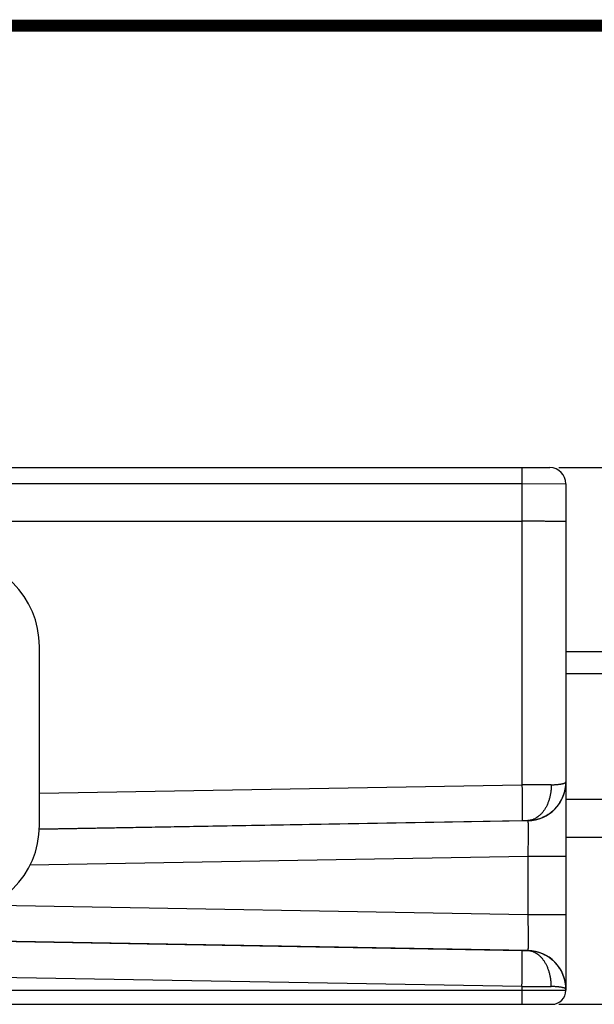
# Model space of a CAD drawing. Header units: inches. Extents: x 0.2 to 16.8, y 0.2 to 10.8.
# Tile 18 of 26: x 8.4 to 9.3, y 9.1 to 10.8. Entities that reach past the tile are written whole.
import ezdxf

# ---------------------------------------------------------------- set-up
doc = ezdxf.new("R2010")
doc.units = ezdxf.units.IN
doc.header["$LTSCALE"] = 0.935
doc.header["$MEASUREMENT"] = 0
doc.layers.get('0').update_dxf_attribs({"linetype": 'CONTINUOUS'})
doc.layers.add('DIMENSIONS', color=7, linetype='CONTINUOUS')
doc.styles.get("Standard").update_dxf_attribs({"font": 'txt', "width": 0.8})
doc.dimstyles.new('DIMSTYLE_1', dxfattribs={"dimtxt": 0.125, "dimasz": 0.18, "dimexe": 0.18, "dimexo": 0.0625, "dimgap": 0.09, "dimtad": 0, "dimtih": 1, "dimtoh": 1, "dimdec": 3, "dimzin": 4, "dimdsep": 46, "dimtxsty": 'STANDARD', "dimblk": '_FILLED', "dimblk1": '_FILLED', "dimblk2": '_FILLED', "dimcen": 0.09, "dimadec": 0, "dimazin": 0, "dimtp": 0.01, "dimtm": 0.01, "dimtfac": 1, "dimtdec": 3, "dimtofl": 0, "dimtmove": 0, "dimatfit": 3, "dimldrblk": '_FILLED', "dimfxl": 1, "dimtolj": 1, "dimtzin": 4, "dimarcsym": 0})

# ---------------------------------------------------------------- blocks, each defined once
blk = doc.blocks.new('_FILLED')
at = {"color": 0, "linetype": 'BYBLOCK'}
blk.add_solid([(0, 0), (-1, 0.1736), (-1, -0.1736)], dxfattribs=at)
blk = doc.blocks.new('*D0')
at = {"layer": 'DIMENSIONS', "color": 2, "linetype": 'CONTINUOUS'}
for p, q in [((9.2647, 10.0174), (10.2901, 10.0174)), ((10.1651, 10.0174), (10.1651, 9.6924)), ((10.1651, 9.1174), (10.1651, 9.4424)), ((9.2648, 9.1174), (10.2901, 9.1174))]:
    blk.add_line(p, q, dxfattribs=at)
at = {"layer": 'DIMENSIONS', "color": 2, "linetype": 'CONTINUOUS', "xscale": 0.18, "yscale": 0.18, "zscale": 0.18}
for p, rotation in [((10.1651, 10.0174), 90), ((10.1651, 9.1174), 270)]:
    blk.add_blockref('_FILLED', p, dxfattribs=dict(at, rotation=rotation))
at = {"layer": 'DIMENSIONS', "color": 2, "linetype": 'CONTINUOUS', "insert": (10.1651, 9.6299), "char_height": 0.125, "width": 1.225, "attachment_point": 2, "line_spacing_factor": 0.9}
blk.add_mtext('.900{\\Ftxt.shx;\\W1.000000;\\H0.125000; }[22.86]', dxfattribs=at)

msp = doc.modelspace()

# ---------------------------------------------------------------- linework, layer by layer
at = {"color": 7, "linetype": 'CONTINUOUS'}
for p, q in [((7.5682, 10.0174), (9.2494, 10.0174)), ((7.6532, 9.9906), (9.2027, 9.9906)), ((9.2027, 9.9906), (9.2027, 9.4855)), ((9.2027, 9.9906), (9.2764, 9.9904)), ((9.2764, 9.9904), (9.2764, 9.141)), ((7.6532, 9.9274), (9.2027, 9.9274)), ((8.3934, 9.4174), (8.3934, 9.7174)), ((9.2764, 9.7089), (9.4164, 9.7089)), ((9.2764, 9.6724), (9.4164, 9.6724)), ((8.3934, 9.4714), (9.2027, 9.4855)), ((9.2761, 9.4897), (9.2764, 9.4904)), ((9.2764, 9.4614), (9.4164, 9.4614)), ((8.3932, 9.4114), (9.2027, 9.4255)), ((9.2125, 9.4251), (8.3932, 9.4108)), ((9.2027, 9.4255), (9.2125, 9.4256)), ((9.2125, 9.4256), (9.2125, 9.4251)), ((9.2764, 9.3979), (9.4164, 9.3979)), ((9.2125, 9.3651), (8.3775, 9.3505)), ((9.2764, 9.3651), (9.2125, 9.3651)), ((9.2125, 9.3651), (9.2125, 9.2677)), ((9.2125, 9.2677), (8.3107, 9.2834)), ((9.2764, 9.2677), (9.2125, 9.2677)), ((9.2125, 9.2077), (7.8859, 9.2309)), ((9.2027, 9.2073), (7.8864, 9.2302)), ((9.2125, 9.2072), (9.2027, 9.2073)), ((9.2125, 9.2077), (9.2125, 9.2072)), ((9.2027, 9.1473), (7.8709, 9.1705)), ((7.6531, 9.141), (9.2764, 9.141)), ((9.2027, 9.1473), (9.2027, 9.141)), ((9.2764, 9.1424), (9.2761, 9.1431)), ((7.6016, 9.1174), (9.2528, 9.1174))]:
    msp.add_line(p, q, dxfattribs=at)
at = {"color": 7, "linetype": 'CONTINUOUS', "const_width": 0.02}
msp.add_lwpolyline([(16.75, 10.7586), (0.25, 10.7586)], dxfattribs=at)
at = {"color": 7, "linetype": 'CONTINUOUS'}
for centre, radius, start, end in [((9.2494, 9.9904), 0.027, 0, 89.9981), ((8.2434, 9.7174), 0.15, 0, 90), ((9.2646, -7.4075), 16.8931, 90.04316, 90.20981), ((9.2114, 9.4901), 0.065, 271.012, 359.8439), ((9.2113, 9.4904), 0.0651, 359.6641, 359.9816), ((8.2434, 9.4174), 0.15, 270, 360), ((9.2114, 9.1427), 0.065, 0.0048, 88.988), ((9.266, 26.6974), 17.5502, 269.79336, 269.95377), ((9.2528, 9.141), 0.0236, 270, 360), ((9.2113, 9.1423), 0.0651, 0.0183, 0.3358)]:
    msp.add_arc(centre, radius, start, end, dxfattribs=at)
for points, knots in [([(9.2022, 10.0174), (9.2022, 10.0174), (9.2022, 10.0174), (9.2022, 10.0174), (9.2023, 10.0174), (9.2023, 10.0173), (9.2023, 10.0173), (9.2023, 10.0173), (9.2023, 10.0172), (9.2023, 10.0171), (9.2023, 10.0169), (9.2023, 10.0166), (9.2024, 10.0162), (9.2024, 10.0158), (9.2024, 10.0153), (9.2024, 10.0148), (9.2024, 10.0142), (9.2025, 10.0136), (9.2025, 10.0129), (9.2025, 10.0121), (9.2025, 10.011), (9.2026, 10.0095), (9.2026, 10.0076), (9.2026, 10.0055), (9.2026, 10.0032), (9.2027, 10.0009), (9.2027, 9.9984), (9.2027, 9.9958), (9.2027, 9.9932), (9.2027, 9.9915), (9.2027, 9.9906)], [0, 0, 0, 0, 0.000524, 0.000956, 0.001524, 0.002232, 0.003085, 0.005227, 0.007957, 0.011278, 0.019686, 0.03044, 0.043518, 0.058891, 0.076524, 0.096374, 0.118396, 0.142537, 0.16874, 0.196943, 0.22708, 0.292859, 0.365454, 0.444174, 0.528269, 0.616938, 0.709339, 0.804589, 0.901786, 1, 1, 1, 1]), ([(9.2764, 9.9271), (9.2764, 9.9271), (9.2764, 9.9271), (9.2764, 9.9271), (9.2764, 9.9271), (9.2764, 9.9271), (9.2763, 9.9271), (9.2763, 9.9271), (9.2762, 9.9271), (9.2762, 9.9271), (9.2761, 9.9271), (9.276, 9.9271), (9.2759, 9.9271), (9.2758, 9.9271), (9.2756, 9.9271), (9.2753, 9.9271), (9.275, 9.9271), (9.2746, 9.9271), (9.2742, 9.9271), (9.2737, 9.9272), (9.2732, 9.9272), (9.2727, 9.9272), (9.2719, 9.9272), (9.2708, 9.9272), (9.2693, 9.9272), (9.2677, 9.9272), (9.2659, 9.9272), (9.264, 9.9272), (9.2619, 9.9273), (9.2597, 9.9273), (9.2573, 9.9273), (9.2539, 9.9273), (9.2494, 9.9273), (9.2436, 9.9273), (9.2374, 9.9274), (9.2309, 9.9274), (9.2241, 9.9274), (9.2171, 9.9274), (9.2099, 9.9274), (9.2051, 9.9274), (9.2027, 9.9274)], [0, 0, 0, 0, 0.000033, 0.000095, 0.000193, 0.000327, 0.000705, 0.001232, 0.001908, 0.002734, 0.003708, 0.004832, 0.006105, 0.007527, 0.010816, 0.014698, 0.019171, 0.024231, 0.029877, 0.036105, 0.04291, 0.05029, 0.05824, 0.07583, 0.095639, 0.117619, 0.141721, 0.167886, 0.196053, 0.226156, 0.258124, 0.291882, 0.364443, 0.443157, 0.527283, 0.616028, 0.708557, 0.803997, 0.90145, 1, 1, 1, 1]), ([(9.2027, 9.4855), (9.2027, 9.4836), (9.2028, 9.4797), (9.2029, 9.474), (9.203, 9.4683), (9.203, 9.4629), (9.2031, 9.4576), (9.2031, 9.4526), (9.2031, 9.4479), (9.2031, 9.4436), (9.2031, 9.4402), (9.2031, 9.4377), (9.2031, 9.436), (9.2031, 9.4344), (9.2031, 9.433), (9.2031, 9.4316), (9.203, 9.4304), (9.203, 9.4293), (9.203, 9.4284), (9.2029, 9.4277), (9.2029, 9.4272), (9.2029, 9.4269), (9.2029, 9.4266), (9.2029, 9.4263), (9.2028, 9.4261), (9.2028, 9.4259), (9.2028, 9.4258), (9.2028, 9.4257), (9.2028, 9.4256), (9.2027, 9.4256), (9.2027, 9.4255), (9.2027, 9.4255), (9.2027, 9.4255)], [0, 0, 0, 0, 0.096921, 0.192925, 0.287111, 0.37859, 0.466503, 0.55002, 0.628357, 0.700776, 0.766595, 0.796834, 0.825196, 0.851615, 0.876028, 0.898378, 0.918614, 0.936687, 0.952556, 0.966185, 0.97215, 0.977544, 0.982363, 0.986607, 0.990273, 0.99336, 0.995869, 0.997802, 0.998556, 0.999169, 0.999648, 1, 1, 1, 1]), ([(9.2125, 9.4256), (9.2146, 9.4257), (9.2188, 9.4259), (9.2251, 9.4269), (9.2312, 9.4286), (9.2371, 9.4308), (9.2427, 9.4335), (9.2481, 9.4368), (9.2531, 9.4406), (9.2578, 9.4448), (9.262, 9.4495), (9.2651, 9.4537), (9.2673, 9.4573), (9.2688, 9.46), (9.2702, 9.4628), (9.2719, 9.4666), (9.2733, 9.4705), (9.2744, 9.4746), (9.2751, 9.4776), (9.2757, 9.4807), (9.2762, 9.4848), (9.2764, 9.488), (9.2764, 9.4901)], [0, 0, 0, 0, 0.062783, 0.125529, 0.188269, 0.250948, 0.31356, 0.376146, 0.438684, 0.501169, 0.563629, 0.626047, 0.65725, 0.68844, 0.719616, 0.750783, 0.813099, 0.844273, 0.875442, 0.906587, 0.93772, 1, 1, 1, 1]), ([(9.2518, 9.4856), (9.2518, 9.4837), (9.2517, 9.4798), (9.2512, 9.4741), (9.2502, 9.4685), (9.249, 9.463), (9.2473, 9.4578), (9.2454, 9.4528), (9.2431, 9.4481), (9.2405, 9.4437), (9.2377, 9.4398), (9.2346, 9.4362), (9.2313, 9.4332), (9.2283, 9.431), (9.2259, 9.4295), (9.224, 9.4285), (9.2222, 9.4277), (9.2203, 9.427), (9.2184, 9.4264), (9.2164, 9.426), (9.2145, 9.4257), (9.2132, 9.4256), (9.2125, 9.4256)], [0, 0, 0, 0, 0.073754, 0.147125, 0.219749, 0.291273, 0.361375, 0.429763, 0.496191, 0.560468, 0.622466, 0.682133, 0.739503, 0.794704, 0.821571, 0.847991, 0.874009, 0.899674, 0.925043, 0.950177, 0.975142, 1, 1, 1, 1]), ([(9.2518, 9.4856), (9.2527, 9.4856), (9.2543, 9.4856), (9.2568, 9.4857), (9.2587, 9.4858), (9.2602, 9.4859), (9.2616, 9.486), (9.2633, 9.4862), (9.2652, 9.4864), (9.267, 9.4866), (9.2686, 9.4869), (9.2701, 9.4872), (9.2712, 9.4875), (9.2721, 9.4877), (9.2726, 9.4879), (9.2732, 9.488), (9.2738, 9.4883), (9.2744, 9.4885), (9.2749, 9.4887), (9.2752, 9.4889), (9.2755, 9.4891), (9.2757, 9.4893), (9.276, 9.4895), (9.2761, 9.4896), (9.2761, 9.4897)], [0, 0, 0, 0, 0.102052, 0.199468, 0.292029, 0.336436, 0.379565, 0.461917, 0.538945, 0.610517, 0.676497, 0.736802, 0.791381, 0.816508, 0.840185, 0.862415, 0.883205, 0.920517, 0.937076, 0.952257, 0.966084, 0.9786, 0.989873, 1, 1, 1, 1]), ([(9.2125, 9.4251), (9.2125, 9.4251), (9.2126, 9.4251), (9.2126, 9.425), (9.2126, 9.425), (9.2126, 9.4249), (9.2126, 9.4248), (9.2126, 9.4247), (9.2127, 9.4245), (9.2127, 9.4243), (9.2127, 9.424), (9.2127, 9.4237), (9.2128, 9.4234), (9.2128, 9.4229), (9.2128, 9.4222), (9.2129, 9.4213), (9.2129, 9.4202), (9.2129, 9.419), (9.2129, 9.4176), (9.213, 9.4162), (9.213, 9.4146), (9.213, 9.4129), (9.213, 9.4104), (9.213, 9.407), (9.213, 9.4027), (9.213, 9.398), (9.2129, 9.393), (9.2129, 9.3877), (9.2128, 9.3823), (9.2127, 9.3766), (9.2126, 9.3709), (9.2126, 9.367), (9.2125, 9.3651)], [0, 0, 0, 0, 0.000357, 0.000837, 0.001449, 0.002199, 0.004124, 0.006623, 0.009699, 0.013353, 0.017584, 0.022391, 0.027772, 0.033724, 0.04733, 0.063177, 0.08123, 0.101449, 0.123785, 0.148187, 0.174597, 0.202954, 0.233192, 0.299017, 0.371452, 0.449814, 0.533362, 0.621307, 0.712819, 0.807034, 0.903061, 1, 1, 1, 1]), ([(9.2125, 9.2677), (9.2126, 9.2658), (9.2126, 9.2619), (9.2127, 9.2562), (9.2128, 9.2505), (9.2129, 9.245), (9.2129, 9.2398), (9.213, 9.2348), (9.213, 9.2301), (9.213, 9.2258), (9.213, 9.2224), (9.213, 9.2199), (9.213, 9.2182), (9.213, 9.2166), (9.2129, 9.2152), (9.2129, 9.2138), (9.2129, 9.2126), (9.2129, 9.2115), (9.2128, 9.2106), (9.2128, 9.2099), (9.2128, 9.2094), (9.2127, 9.209), (9.2127, 9.2088), (9.2127, 9.2085), (9.2127, 9.2083), (9.2126, 9.2081), (9.2126, 9.208), (9.2126, 9.2079), (9.2126, 9.2078), (9.2126, 9.2078), (9.2126, 9.2077), (9.2125, 9.2077), (9.2125, 9.2077)], [0, 0, 0, 0, 0.096939, 0.192966, 0.287181, 0.378693, 0.466638, 0.550186, 0.628548, 0.700984, 0.766809, 0.797046, 0.825403, 0.851814, 0.876215, 0.898552, 0.91877, 0.936823, 0.952671, 0.966276, 0.972228, 0.977609, 0.982417, 0.986648, 0.990301, 0.993377, 0.995876, 0.997802, 0.998552, 0.999165, 0.999643, 1, 1, 1, 1]), ([(9.2027, 9.1473), (9.2027, 9.1492), (9.2028, 9.1531), (9.2029, 9.1588), (9.203, 9.1645), (9.203, 9.1699), (9.2031, 9.1752), (9.2031, 9.1802), (9.2031, 9.1849), (9.2031, 9.1892), (9.2031, 9.1926), (9.2031, 9.1951), (9.2031, 9.1968), (9.2031, 9.1983), (9.2031, 9.1998), (9.2031, 9.2012), (9.203, 9.2024), (9.203, 9.2034), (9.203, 9.2044), (9.2029, 9.2051), (9.2029, 9.2056), (9.2029, 9.2059), (9.2029, 9.2062), (9.2029, 9.2065), (9.2028, 9.2067), (9.2028, 9.2069), (9.2028, 9.207), (9.2028, 9.2071), (9.2028, 9.2072), (9.2027, 9.2072), (9.2027, 9.2072), (9.2027, 9.2073), (9.2027, 9.2073)], [0, 0, 0, 0, 0.096921, 0.192925, 0.287111, 0.37859, 0.466503, 0.55002, 0.628357, 0.700776, 0.766595, 0.796834, 0.825196, 0.851615, 0.876028, 0.898378, 0.918614, 0.936687, 0.952556, 0.966185, 0.97215, 0.977544, 0.982363, 0.986607, 0.990273, 0.99336, 0.995869, 0.997802, 0.998556, 0.999169, 0.999648, 1, 1, 1, 1]), ([(9.2764, 9.1427), (9.2764, 9.1448), (9.2762, 9.1479), (9.2757, 9.1521), (9.2751, 9.1552), (9.2744, 9.1582), (9.2733, 9.1622), (9.2719, 9.1662), (9.2702, 9.17), (9.2688, 9.1728), (9.2673, 9.1755), (9.2651, 9.1791), (9.262, 9.1833), (9.2578, 9.1879), (9.2531, 9.1922), (9.2481, 9.196), (9.2427, 9.1993), (9.2371, 9.202), (9.2312, 9.2042), (9.2251, 9.2058), (9.2188, 9.2069), (9.2146, 9.2071), (9.2125, 9.2072)], [0, 0, 0, 0, 0.06228, 0.093413, 0.124558, 0.155727, 0.186901, 0.249217, 0.280384, 0.31156, 0.34275, 0.373953, 0.436371, 0.498831, 0.561316, 0.623854, 0.68644, 0.749052, 0.811731, 0.874471, 0.937217, 1, 1, 1, 1]), ([(9.2518, 9.1472), (9.2518, 9.1491), (9.2517, 9.153), (9.2512, 9.1587), (9.2502, 9.1643), (9.249, 9.1698), (9.2473, 9.175), (9.2454, 9.18), (9.2431, 9.1847), (9.2405, 9.1891), (9.2377, 9.193), (9.2346, 9.1966), (9.2313, 9.1996), (9.2283, 9.2018), (9.2259, 9.2033), (9.224, 9.2043), (9.2222, 9.2051), (9.2203, 9.2058), (9.2184, 9.2063), (9.2164, 9.2068), (9.2145, 9.207), (9.2132, 9.2071), (9.2125, 9.2072)], [0, 0, 0, 0, 0.073753, 0.147124, 0.219747, 0.291271, 0.361372, 0.429759, 0.496188, 0.560465, 0.622463, 0.68213, 0.7395, 0.794702, 0.82157, 0.84799, 0.874008, 0.899674, 0.925043, 0.950176, 0.975142, 1, 1, 1, 1]), ([(9.2027, 9.141), (9.2027, 9.1402), (9.2027, 9.1387), (9.2027, 9.1364), (9.2027, 9.1342), (9.2027, 9.132), (9.2027, 9.1299), (9.2026, 9.1279), (9.2026, 9.1261), (9.2026, 9.1244), (9.2026, 9.123), (9.2025, 9.1221), (9.2025, 9.1214), (9.2025, 9.1208), (9.2025, 9.1202), (9.2025, 9.1197), (9.2024, 9.1192), (9.2024, 9.1188), (9.2024, 9.1184), (9.2024, 9.1181), (9.2024, 9.1179), (9.2024, 9.1177), (9.2023, 9.1176), (9.2023, 9.1175), (9.2023, 9.1175), (9.2023, 9.1174), (9.2023, 9.1174), (9.2023, 9.1174), (9.2023, 9.1174), (9.2023, 9.1174), (9.2023, 9.1174)], [0, 0, 0, 0, 0.097943, 0.19495, 0.290074, 0.382408, 0.471059, 0.555176, 0.633948, 0.706618, 0.772486, 0.802668, 0.830918, 0.857168, 0.881355, 0.90342, 0.923311, 0.940981, 0.956387, 0.969495, 0.980273, 0.9887, 0.992028, 0.994765, 0.996912, 0.997766, 0.998476, 0.999044, 0.999477, 1, 1, 1, 1]), ([(9.2761, 9.1431), (9.2761, 9.1431), (9.276, 9.1433), (9.2757, 9.1435), (9.2755, 9.1437), (9.2752, 9.1438), (9.2749, 9.144), (9.2744, 9.1443), (9.2738, 9.1445), (9.2732, 9.1448), (9.2726, 9.1449), (9.2721, 9.1451), (9.2712, 9.1453), (9.2701, 9.1456), (9.2686, 9.1459), (9.267, 9.1462), (9.2652, 9.1464), (9.2633, 9.1466), (9.2616, 9.1468), (9.2602, 9.1469), (9.2587, 9.147), (9.2568, 9.1471), (9.2543, 9.1472), (9.2527, 9.1472), (9.2518, 9.1472)], [0, 0, 0, 0, 0.010127, 0.0214, 0.033917, 0.047744, 0.062924, 0.079483, 0.116795, 0.137586, 0.159815, 0.183492, 0.208619, 0.263198, 0.323504, 0.389483, 0.461055, 0.538084, 0.620435, 0.663564, 0.707971, 0.800532, 0.897949, 1, 1, 1, 1])]:
    msp.add_open_spline(points, degree=3, knots=knots, dxfattribs=at)

# ---------------------------------------------------------------- dimensions: what is measured, and where the dimension line sits
at = {"layer": 'DIMENSIONS', "color": 2, "linetype": 'CONTINUOUS'}
dim = msp.add_linear_dim(base=(10.1651, 9.1174), p1=(9.2647, 10.0174), p2=(9.2648, 9.1174), angle=270, dimstyle='DIMSTYLE_1', dxfattribs=at)
dim.commit()
dim.dimension.update_dxf_attribs({"geometry": '*D0', "text_midpoint": (10.0401, 9.5674), "dimtype": 160})

doc.saveas('drawing.dxf')
